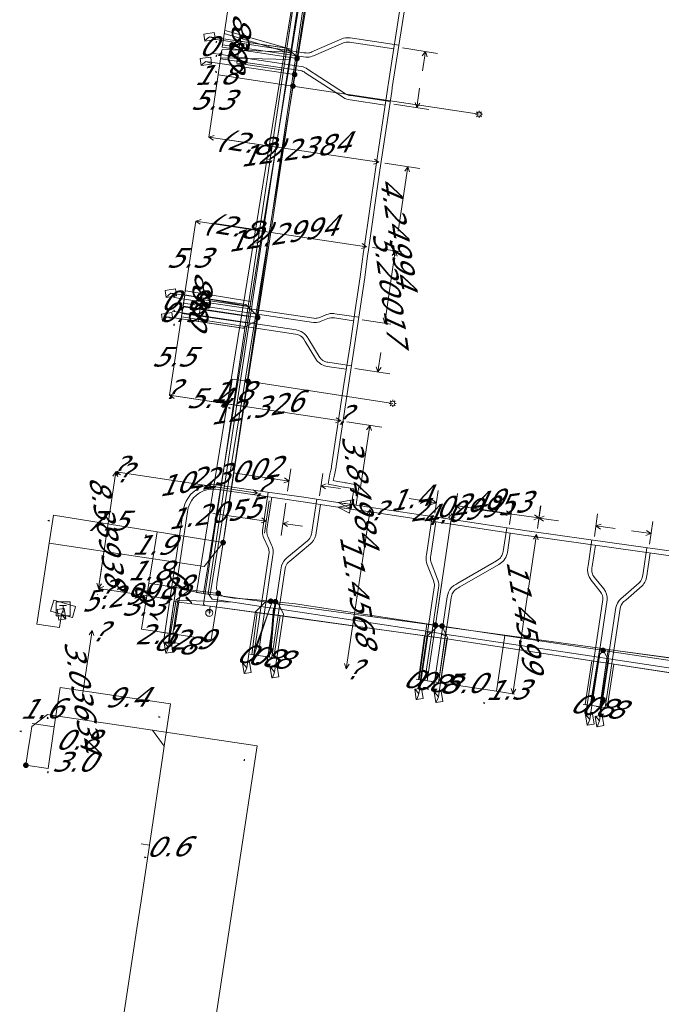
# Model space of a CAD drawing. Header units: metres. Extents: x 124576 to 133557, y 395865 to 402386.
# Tile 122 of 256: x 126322 to 126368, y 399421 to 399491. Entities that reach past the tile are written whole.
import ezdxf
from ezdxf.enums import TextEntityAlignment as Align

# ---------------------------------------------------------------- set-up
doc = ezdxf.new("R2010")
doc.units = ezdxf.units.M
doc.header["$MEASUREMENT"] = 0
for name, color, linetype, lineweight in [('LG_Datatransport_P_Ziggo_BV', 7, 'Continuous', 0), ('LG_Laag_Spanning_P_Enexis_Netbeheer_BV', 7, 'Continuous', 0), ('MV_Datatransport', 7, 'Continuous', 0), ('MV_Laag_Spanning', 7, 'Continuous', 0), ('MV_Laag_Spanning_lijn', 7, 'Continuous', 0), ('MV_Laag_Spanning_pijl', 7, 'Continuous', 0), ('MV_unet-4', 7, 'Continuous', 0), ('MV_warmte', 7, 'Continuous', 0)]:
    doc.layers.add(name, color=color, linetype=linetype, lineweight=lineweight)
for name, color, linetype, lineweight, true_color in [('LG_Datatransport_Reggefiber_Operator_BV', 3, 'Continuous', 13, 0x00ff00), ('LG_Datatransport_Ziggo_BV', 3, 'Continuous', 13, 0x00ff00), ('LG_Laag_Spanning', 7, 'Continuous', 13, 0x960000), ('LG_Laag_Spanning_Enexis_Netbeheer_BV', 7, 'Continuous', 13, 0x960000), ('LG_unet-4_Brabant_Water', 5, 'Continuous', 13, 0x0000ff), ('LG_warmte', 7, 'Continuous', 13, 0x008080), ('LG_warmte_Ennatuurlijk_BV', 7, 'Continuous', 13, 0x008080), ('MV_Datatransport_lijn', 3, 'Continuous', 0, 0x00ff00), ('MV_warmte_lijn', 7, 'Continuous', 0, 0x008080)]:
    doc.layers.add(name, color=color, linetype=linetype, lineweight=lineweight, true_color=true_color)
doc.styles.add('Klic_Annotatie', font='verdanai.ttf', dxfattribs={"oblique": 20, "height": 1.4})

# ---------------------------------------------------------------- blocks, each defined once
blk = doc.blocks.new('Onbekend_5')
at = {"layer": 'LG_Datatransport_P_Ziggo_BV'}
blk.add_hatch(color=256, dxfattribs=at).paths.add_polyline_path([(-0.25, -1.07, -0.262633), (0.23, 0.15), (0.59, 0.47, 0.379827), (0.7, 1.26), (0.69, 1.26, 0.228508), (-0.03, 1.53), (-0.03, 1.52, 0.459053), (-0.82, 0.79), (-1.29, 0.85, -0.414214), (-0.08, 2, -0.243799), (1.09, 1.52, -0.379827), (0.9, 0.11), (0.54, -0.2, 0.262633), (0.23, -1.08), (-0.17, -1.07)])
blk.add_circle((0, 0), 2.5, dxfattribs=at)
at = {"layer": 'LG_Datatransport_P_Ziggo_BV', "extrusion": (0, 0, -1)}
blk.add_solid([(0.34, -2.06), (-0.21, -2.06), (0.34, -1.51), (-0.21, -1.51)], dxfattribs=at)
blk = doc.blocks.new('Mof')
at = {"layer": 'LG_Laag_Spanning_P_Enexis_Netbeheer_BV'}
h = blk.add_hatch(color=256, dxfattribs=at)
edge = h.paths.add_edge_path()
edge.add_arc((0, 0), 2, 0, 360)
blk = doc.blocks.new('DeliveryPoint')
at = {"layer": 'LG_Laag_Spanning_P_Enexis_Netbeheer_BV', "flags": 128}
blk.add_lwpolyline([(-3.75, -2.5), (3.75, -2.5), (3.75, 2.5), (-3.75, 2.5), (-3.75, -2.5)], close=True, dxfattribs=at)
blk.add_lwpolyline([(-3.75, 2.5), (-3.75, 2.16), (0, 0), (3.75, 2.16)], dxfattribs=at)
blk = doc.blocks.new('Streetlight')
at = {"layer": 'LG_Laag_Spanning_P_Enexis_Netbeheer_BV'}
for p, q in [((-1.77, 1.77), (-1.06, 1.06)), ((0, 2.5), (0, 1.5)), ((1.77, 1.77), (1.06, 1.06)), ((-1.06, -1.06), (-1.77, -1.77)), ((0, -1.5), (0, -2.5)), ((1.06, -1.06), (1.77, -1.77))]:
    blk.add_line(p, q, dxfattribs=at)
at = {"layer": 'LG_Laag_Spanning_P_Enexis_Netbeheer_BV', "flags": 128}
for points in [[(-2.5, 0), (-1.5, 0)], [(1.5, 0), (2.5, 0)]]:
    blk.add_lwpolyline(points, dxfattribs=at)
at = {"layer": 'LG_Laag_Spanning_P_Enexis_Netbeheer_BV'}
blk.add_circle((0, 0), 1.5, dxfattribs=at)
blk = doc.blocks.new('Aansluitkast_1')
at = {"layer": 'LG_Laag_Spanning_P_Enexis_Netbeheer_BV'}
for p, q in [((-2.5, 2.5), (2.5, 2.5)), ((0, -2.5), (0, 2.5))]:
    blk.add_line(p, q, dxfattribs=at)
at = {"layer": 'LG_Laag_Spanning_P_Enexis_Netbeheer_BV', "flags": 128}
blk.add_lwpolyline([(-5, -5), (5, -5), (5, 5), (-5, 5), (-5, -5)], close=True, dxfattribs=at)
blk = doc.blocks.new('m_pijl')
at = {"layer": 'MV_Laag_Spanning_pijl'}
blk.add_hatch(color=7, dxfattribs=at).paths.add_polyline_path([(-1, -0.33), (-1, 0), (-1, 0.33), (0, 0)])
at = {"layer": 'MV_Laag_Spanning_pijl', "flags": 128}
blk.add_lwpolyline([(-1, 0), (-1, 0.33), (0, 0), (-1, -0.33), (-1, 0)], close=True, dxfattribs=at)

msp = doc.modelspace()

# ---------------------------------------------------------------- linework, layer by layer
at = {"layer": 'LG_Datatransport_Reggefiber_Operator_BV'}
for p, q in [((126334.584, 399449.876), (126345.647, 399517.874)), ((126335.57, 399449.716), (126346.635, 399517.713)), ((126341.381, 399488.538), (126343.979, 399504.506)), ((126336.631, 399489.888), (126341.381, 399488.538)), ((126336.425, 399488.528), (126341.349, 399488.342)), ((126338.46, 399470.592), (126341.349, 399488.342)), ((126341.349, 399488.342), (126341.381, 399488.538)), ((126333.825, 399471.356), (126338.46, 399470.592)), ((126338.286, 399469.52), (126338.46, 399470.592)), ((126333.65, 399470.203), (126338.286, 399469.52)), ((126335.077, 399449.796), (126338.286, 399469.52)), ((126334.584, 399449.876), (126335.57, 399449.716)), ((126335.077, 399449.796), (126339.96, 399449.123)), ((126338.689, 399445.706), (126339.96, 399449.123)), ((126339.893, 399445.524), (126340.175, 399449.093)), ((126339.96, 399449.123), (126340.175, 399449.093)), ((126340.175, 399449.093), (126351.002, 399447.6)), ((126350.478, 399443.922), (126351.002, 399447.6)), ((126351.002, 399447.6), (126352.405, 399447.407)), ((126351.865, 399443.712), (126352.405, 399447.407)), ((126352.405, 399447.407), (126363.305, 399445.904)), ((126362.686, 399442.074), (126363.305, 399445.904)), ((126363.305, 399445.904), (126363.921, 399445.819)), ((126363.355, 399441.972), (126363.921, 399445.819)), ((126363.921, 399445.819), (126378.382, 399443.825))]:
    msp.add_line(p, q, dxfattribs=at)
at = {"layer": 'LG_Datatransport_Reggefiber_Operator_BV', "flags": 128}
for points in [[(126333.02, 399447.22), (126333.461, 399450.1), (126335.077, 399449.796)], [(126335.077, 399449.796), (126339.96, 399449.123), (126340.175, 399449.093), (126351.002, 399447.6), (126352.405, 399447.407), (126363.305, 399445.904), (126363.921, 399445.819), (126378.382, 399443.825)]]:
    msp.add_lwpolyline(points, dxfattribs=at)
at = {"layer": 'LG_Datatransport_Ziggo_BV'}
for p, q in [((126341.03, 399488.635), (126343.498, 399505.162)), ((126337.7, 399489.136), (126341.03, 399488.635)), ((126340.792, 399487.052), (126341.03, 399488.635)), ((126337.463, 399487.553), (126340.792, 399487.052)), ((126338.264, 399470.241), (126340.792, 399487.052)), ((126334.943, 399470.741), (126338.264, 399470.241)), ((126338.026, 399468.659), (126338.264, 399470.241)), ((126334.706, 399469.158), (126338.026, 399468.659)), ((126335.076, 399449.036), (126338.026, 399468.659)), ((126335.076, 399449.036), (126335.183, 399448.932)), ((126335.183, 399448.932), (126335.558, 399448.881)), ((126335.558, 399448.881), (126335.492, 399448.416)), ((126335.558, 399448.881), (126338.919, 399448.431)), ((126338.525, 399445.453), (126338.919, 399448.431)), ((126338.919, 399448.431), (126340.558, 399448.218)), ((126340.107, 399445.216), (126340.558, 399448.218)), ((126340.558, 399448.218), (126350.839, 399446.791)), ((126350.392, 399443.674), (126350.839, 399446.791)), ((126350.839, 399446.791), (126352.423, 399446.564)), ((126351.974, 399443.437), (126352.423, 399446.564)), ((126352.423, 399446.564), (126362.755, 399445.004)), ((126362.277, 399441.892), (126362.755, 399445.004)), ((126362.755, 399445.004), (126364.319, 399444.764)), ((126363.842, 399441.658), (126364.319, 399444.764)), ((126364.319, 399444.764), (126377.969, 399442.678))]:
    msp.add_line(p, q, dxfattribs=at)
at = {"layer": 'LG_Datatransport_Ziggo_BV', "flags": 128}
for points in [[(126342.151, 399515.637), (126344.979, 399515.221), (126343.498, 399505.162), (126341.03, 399488.635), (126340.792, 399487.052), (126338.264, 399470.241), (126338.026, 399468.659), (126335.076, 399449.036), (126335.183, 399448.932), (126335.558, 399448.881), (126335.492, 399448.416)], [(126335.492, 399448.416), (126335.558, 399448.881), (126352.423, 399446.564), (126384.056, 399441.768), (126418.839, 399436.733), (126470.925, 399428.857), (126473.989, 399444.975), (126477.409, 399467.92), (126483.917, 399510.612), (126484.026, 399511.294), (126484.136, 399511.439), (126484.466, 399511.554), (126484.767, 399511.511), (126485.732, 399510.725), (126487.027, 399509.895), (126496.963, 399504.633), (126530.234, 399488.68)], [(126340.643, 399505.582), (126343.498, 399505.162), (126341.03, 399488.635), (126340.792, 399487.052), (126338.264, 399470.241), (126338.026, 399468.659), (126335.076, 399449.036), (126335.183, 399448.932), (126335.558, 399448.881), (126335.492, 399448.416)], [(126337.7, 399489.136), (126341.03, 399488.635), (126340.792, 399487.052), (126338.264, 399470.241), (126338.026, 399468.659), (126335.076, 399449.036), (126335.183, 399448.932), (126335.558, 399448.881), (126335.492, 399448.416)], [(126337.463, 399487.553), (126340.792, 399487.052), (126338.264, 399470.241), (126338.026, 399468.659), (126335.076, 399449.036), (126335.183, 399448.932), (126335.558, 399448.881), (126335.492, 399448.416)], [(126392.547, 399478.523), (126389.385, 399478.981), (126389.156, 399477.398), (126386.738, 399460.711), (126386.489, 399458.99), (126384.084, 399441.968), (126384.056, 399441.768), (126377.969, 399442.678), (126364.319, 399444.764), (126362.755, 399445.004), (126352.423, 399446.564), (126350.839, 399446.791), (126340.558, 399448.218), (126338.919, 399448.431), (126335.558, 399448.881), (126335.492, 399448.416)], [(126392.31, 399476.941), (126389.156, 399477.398), (126386.738, 399460.711), (126386.489, 399458.99), (126384.084, 399441.968), (126384.056, 399441.768), (126377.969, 399442.678), (126364.319, 399444.764), (126362.755, 399445.004), (126352.423, 399446.564), (126350.839, 399446.791), (126340.558, 399448.218), (126338.919, 399448.431), (126335.558, 399448.881), (126335.492, 399448.416)], [(126334.943, 399470.741), (126338.264, 399470.241), (126338.026, 399468.659), (126335.076, 399449.036), (126335.183, 399448.932), (126335.558, 399448.881), (126335.492, 399448.416)], [(126334.706, 399469.158), (126338.026, 399468.659), (126335.076, 399449.036), (126335.183, 399448.932), (126335.558, 399448.881), (126335.492, 399448.416)], [(126389.79, 399460.128), (126386.738, 399460.711), (126386.489, 399458.99), (126384.084, 399441.968), (126384.056, 399441.768), (126377.969, 399442.678), (126364.319, 399444.764), (126362.755, 399445.004), (126352.423, 399446.564), (126350.839, 399446.791), (126340.558, 399448.218), (126338.919, 399448.431), (126335.558, 399448.881), (126335.492, 399448.416)], [(126389.553, 399458.546), (126386.489, 399458.99), (126384.084, 399441.968), (126384.056, 399441.768), (126377.969, 399442.678), (126364.319, 399444.764), (126362.755, 399445.004), (126352.423, 399446.564), (126350.839, 399446.791), (126340.558, 399448.218), (126338.919, 399448.431), (126335.558, 399448.881), (126335.492, 399448.416)], [(126332.591, 399446.342), (126332.984, 399449.231), (126335.183, 399448.932)], [(126332.591, 399446.342), (126332.984, 399449.231), (126335.183, 399448.932), (126335.558, 399448.881), (126335.492, 399448.416)], [(126405.931, 399435.381), (126406.375, 399438.512), (126404.792, 399438.737), (126399.46, 399439.509), (126387.451, 399441.269), (126384.056, 399441.768), (126377.969, 399442.678), (126364.319, 399444.764), (126362.755, 399445.004), (126352.423, 399446.564), (126350.839, 399446.791), (126340.558, 399448.218), (126338.919, 399448.431), (126335.558, 399448.881), (126335.492, 399448.416)], [(126404.349, 399435.618), (126404.792, 399438.737), (126399.46, 399439.509), (126387.451, 399441.269), (126384.056, 399441.768), (126377.969, 399442.678), (126364.319, 399444.764), (126362.755, 399445.004), (126352.423, 399446.564), (126350.839, 399446.791), (126340.558, 399448.218), (126338.919, 399448.431), (126335.558, 399448.881), (126335.492, 399448.416)], [(126399.009, 399436.418), (126399.46, 399439.509), (126387.451, 399441.269), (126384.056, 399441.768), (126377.969, 399442.678), (126364.319, 399444.764), (126362.755, 399445.004), (126352.423, 399446.564), (126350.839, 399446.791), (126340.558, 399448.218), (126338.919, 399448.431), (126335.558, 399448.881), (126335.492, 399448.416)], [(126386.662, 399435.907), (126387.451, 399441.269), (126384.056, 399441.768), (126377.969, 399442.678), (126364.319, 399444.764), (126362.755, 399445.004), (126352.423, 399446.564), (126350.839, 399446.791), (126340.558, 399448.218), (126338.919, 399448.431), (126335.558, 399448.881), (126335.492, 399448.416)], [(126338.525, 399445.453), (126338.919, 399448.431), (126335.558, 399448.881), (126335.492, 399448.416)], [(126340.107, 399445.216), (126340.558, 399448.218), (126338.919, 399448.431), (126335.558, 399448.881), (126335.492, 399448.416)], [(126350.392, 399443.674), (126350.839, 399446.791), (126340.558, 399448.218), (126338.919, 399448.431), (126335.558, 399448.881), (126335.492, 399448.416)], [(126351.974, 399443.437), (126352.423, 399446.564), (126350.839, 399446.791), (126340.558, 399448.218), (126338.919, 399448.431), (126335.558, 399448.881), (126335.492, 399448.416)], [(126362.277, 399441.892), (126362.755, 399445.004), (126352.423, 399446.564), (126350.839, 399446.791), (126340.558, 399448.218), (126338.919, 399448.431), (126335.558, 399448.881), (126335.492, 399448.416)], [(126363.842, 399441.658), (126364.319, 399444.764), (126362.755, 399445.004), (126352.423, 399446.564), (126350.839, 399446.791), (126340.558, 399448.218), (126338.919, 399448.431), (126335.558, 399448.881), (126335.492, 399448.416)], [(126377.169, 399437.33), (126377.969, 399442.678), (126364.319, 399444.764), (126362.755, 399445.004), (126352.423, 399446.564), (126350.839, 399446.791), (126340.558, 399448.218), (126338.919, 399448.431), (126335.558, 399448.881), (126335.492, 399448.416)], [(126377.969, 399442.678), (126364.319, 399444.764), (126362.755, 399445.004), (126352.423, 399446.564), (126350.839, 399446.791), (126340.558, 399448.218), (126338.919, 399448.431), (126335.558, 399448.881), (126335.492, 399448.416)]]:
    msp.add_lwpolyline(points, dxfattribs=at)
at = {"layer": 'LG_Laag_Spanning', "flags": 128}
msp.add_lwpolyline([(126325.747, 399448.081), (126325.748, 399448.081), (126325.749, 399448.082), (126325.751, 399448.082), (126325.752, 399448.083), (126325.753, 399448.084), (126325.754, 399448.084), (126325.754, 399448.085), (126325.755, 399448.087), (126325.756, 399448.088), (126325.98, 399448.856), (126325.98, 399448.857), (126325.98, 399448.859), (126325.98, 399448.86), (126325.98, 399448.861), (126325.979, 399448.862), (126325.979, 399448.864), (126325.978, 399448.865), (126325.977, 399448.866), (126325.977, 399448.867), (126325.976, 399448.867), (126325.974, 399448.868), (126325.973, 399448.869), (126324.437, 399449.317), (126324.436, 399449.317), (126324.434, 399449.317), (126324.433, 399449.317), (126324.432, 399449.317), (126324.431, 399449.316), (126324.429, 399449.316), (126324.428, 399449.315), (126324.427, 399449.314), (126324.426, 399449.314), (126324.426, 399449.313), (126324.425, 399449.311), (126324.424, 399449.31), (126324.2, 399448.542), (126324.2, 399448.541), (126324.2, 399448.539), (126324.2, 399448.538), (126324.2, 399448.537), (126324.201, 399448.536), (126324.201, 399448.534), (126324.202, 399448.533), (126324.203, 399448.532), (126324.203, 399448.531), (126324.204, 399448.531), (126324.206, 399448.53), (126324.207, 399448.529), (126325.743, 399448.081), (126325.744, 399448.081), (126325.746, 399448.081), (126325.747, 399448.081)], dxfattribs=at)
at = {"layer": 'LG_Laag_Spanning_Enexis_Netbeheer_BV'}
for p, q in [((126341.453, 399485.928), (126354.72, 399483.924)), ((126338.252, 399464.916), (126348.563, 399463.332)), ((126351.606, 399447.547), (126352.76, 399455.241))]:
    msp.add_line(p, q, dxfattribs=at)
at = {"layer": 'LG_Laag_Spanning_Enexis_Netbeheer_BV', "flags": 128}
for points in [[(126352.73, 399562.058), (126336.485, 399453.421), (126336.645, 399454.458), (126338.252, 399464.916), (126338.948, 399469.446), (126338.961, 399469.53), (126339.903, 399475.665), (126341.453, 399485.928), (126341.524, 399486.397), (126341.577, 399486.748), (126341.648, 399487.218), (126341.75, 399487.896), (126341.782, 399488.107), (126344.217, 399504.228), (126344.268, 399504.565), (126345.945, 399515.668), (126345.992, 399515.977), (126346.072, 399516.505), (126347.537, 399526.56), (126348.476, 399533.005)], [(126352.73, 399562.058), (126336.485, 399453.421), (126336.645, 399454.458), (126338.252, 399464.916), (126338.948, 399469.446), (126338.961, 399469.53), (126339.903, 399475.665), (126341.453, 399485.928), (126341.524, 399486.397), (126341.577, 399486.748), (126341.648, 399487.218), (126341.75, 399487.896), (126341.782, 399488.107), (126344.217, 399504.228), (126344.268, 399504.565), (126345.945, 399515.668), (126345.992, 399515.977), (126346.072, 399516.505), (126347.537, 399526.56), (126348.476, 399533.005)], [(126352.73, 399562.058), (126336.485, 399453.421), (126336.645, 399454.458), (126338.252, 399464.916), (126338.948, 399469.446), (126338.961, 399469.53), (126339.903, 399475.665), (126341.453, 399485.928), (126341.524, 399486.397), (126341.577, 399486.748), (126341.648, 399487.218), (126341.75, 399487.896), (126341.782, 399488.107), (126344.217, 399504.228), (126344.268, 399504.565), (126345.945, 399515.668), (126345.992, 399515.977), (126346.072, 399516.505), (126347.537, 399526.56), (126348.476, 399533.005)], [(126372.937, 399444.326), (126363.549, 399445.743), (126363.465, 399445.756), (126352.08, 399447.475), (126351.995, 399447.488), (126351.606, 399447.547), (126341.63, 399449.053), (126340.205, 399449.209), (126340.172, 399449.213), (126340.151, 399449.215), (126339.875, 399449.245), (126338.89, 399449.354), (126337.611, 399449.443), (126337.257, 399449.453), (126336.543, 399449.57), (126336.145, 399449.806), (126336.005, 399450.134), (126336.034, 399450.505), (126336.485, 399453.421), (126336.645, 399454.458), (126338.252, 399464.916), (126338.948, 399469.446), (126338.961, 399469.53), (126339.903, 399475.665), (126341.453, 399485.928), (126341.524, 399486.397), (126341.577, 399486.748), (126341.648, 399487.218), (126341.75, 399487.896), (126341.782, 399488.107), (126344.217, 399504.228)], [(126372.937, 399444.326), (126363.549, 399445.743), (126363.465, 399445.756), (126352.08, 399447.475), (126351.995, 399447.488), (126351.606, 399447.547), (126341.63, 399449.053), (126340.205, 399449.209), (126340.172, 399449.213), (126340.151, 399449.215), (126339.875, 399449.245), (126338.89, 399449.354), (126337.611, 399449.443), (126337.257, 399449.453), (126336.543, 399449.57), (126336.145, 399449.806), (126336.005, 399450.134), (126336.034, 399450.505), (126336.485, 399453.421), (126336.645, 399454.458), (126338.252, 399464.916), (126338.948, 399469.446), (126338.961, 399469.53), (126339.903, 399475.665), (126341.453, 399485.928), (126341.524, 399486.397), (126341.577, 399486.748), (126341.648, 399487.218), (126341.75, 399487.896), (126341.782, 399488.107), (126344.217, 399504.228)], [(126372.937, 399444.326), (126363.549, 399445.743), (126363.465, 399445.756), (126352.08, 399447.475), (126351.995, 399447.488), (126351.606, 399447.547), (126341.63, 399449.053), (126340.205, 399449.209), (126340.172, 399449.213), (126340.151, 399449.215), (126339.875, 399449.245), (126338.89, 399449.354), (126337.611, 399449.443), (126337.257, 399449.453), (126336.543, 399449.57), (126336.145, 399449.806), (126336.005, 399450.134), (126336.034, 399450.505), (126336.485, 399453.421), (126336.645, 399454.458), (126338.252, 399464.916), (126338.948, 399469.446), (126338.961, 399469.53), (126339.903, 399475.665), (126341.453, 399485.928), (126341.524, 399486.397), (126341.577, 399486.748), (126341.648, 399487.218), (126341.75, 399487.896), (126341.782, 399488.107), (126344.217, 399504.228)], [(126372.937, 399444.326), (126363.549, 399445.743), (126363.465, 399445.756), (126352.08, 399447.475), (126351.995, 399447.488), (126351.606, 399447.547), (126341.63, 399449.053), (126340.205, 399449.209), (126340.172, 399449.213), (126340.151, 399449.215), (126339.875, 399449.245), (126338.89, 399449.354), (126337.611, 399449.443), (126337.257, 399449.453), (126336.543, 399449.57), (126336.145, 399449.806), (126336.005, 399450.134), (126336.034, 399450.505), (126336.485, 399453.421), (126336.645, 399454.458), (126338.252, 399464.916), (126338.948, 399469.446), (126338.961, 399469.53), (126339.903, 399475.665), (126341.453, 399485.928), (126341.524, 399486.397), (126341.577, 399486.748), (126341.648, 399487.218), (126341.75, 399487.896), (126341.782, 399488.107), (126344.217, 399504.228)], [(126341.75, 399487.896), (126341.679, 399488.076), (126341.001, 399488.615), (126340.684, 399488.662), (126336.51, 399489.288), (126335.521, 399489.436)], [(126341.577, 399486.748), (126336.25, 399487.539), (126335.261, 399487.686)], [(126338.948, 399469.446), (126338.934, 399469.545), (126338.104, 399470.38), (126333.745, 399471.029), (126332.756, 399471.177)], [(126338.948, 399469.446), (126338.834, 399469.203), (126337.884, 399468.694), (126333.492, 399469.348), (126332.503, 399469.495)], [(126336.485, 399453.421), (126335.136, 399451.706), (126324.089, 399453.38), (126323.217, 399447.609), (126324.836, 399447.367), (126324.978, 399448.315)], [(126336.145, 399449.806), (126334.105, 399450.065), (126333.13, 399449.335), (126332.745, 399446.938), (126332.586, 399445.95)], [(126339.875, 399449.245), (126339.511, 399449.203), (126338.781, 399448.499), (126338.322, 399445.485), (126338.172, 399444.496)], [(126340.205, 399449.209), (126340.373, 399449.126), (126340.781, 399448.339), (126340.301, 399445.187), (126340.15, 399444.198)], [(126352.08, 399447.475), (126351.747, 399447.445), (126351.068, 399446.805), (126350.585, 399443.639), (126350.434, 399442.651)], [(126352.08, 399447.475), (126352.089, 399447.469), (126352.46, 399446.646), (126351.97, 399443.431), (126351.819, 399442.442)], [(126363.549, 399445.743), (126363.306, 399445.471), (126363.267, 399445.217), (126362.748, 399441.809), (126362.597, 399440.82)], [(126363.549, 399445.743), (126363.947, 399445.028), (126363.94, 399444.984), (126363.44, 399441.704), (126363.29, 399440.716)], [(126322.435, 399437.565), (126322.583, 399438.553), (126322.778, 399439.852), (126322.85, 399440.333), (126323.987, 399441.174), (126324.579, 399441.086), (126329.853, 399440.296), (126331.45, 399440.057), (126332.291, 399438.92), (126332.168, 399438.097), (126331.238, 399431.882), (126330.644, 399427.911), (126330.345, 399425.934), (126326.589, 399401.187), (126325.527, 399400.406)], [(126322.435, 399437.565), (126322.583, 399438.553), (126322.778, 399439.852), (126322.85, 399440.333), (126323.987, 399441.174), (126324.579, 399441.086), (126329.853, 399440.296), (126331.45, 399440.057), (126332.291, 399438.92), (126332.168, 399438.097), (126331.238, 399431.882), (126330.644, 399427.911), (126330.345, 399425.934), (126326.589, 399401.187), (126325.527, 399400.406)]]:
    msp.add_lwpolyline(points, dxfattribs=at)
at = {"layer": 'LG_unet-4_Brabant_Water'}
for p, q in [((126336.57, 399489.68), (126341.28, 399488.27)), ((126336.31, 399487.94), (126341.21, 399487.82)), ((126333.75, 399471.07), (126338.52, 399470.21)), ((126333.55, 399469.74), (126338.34, 399469.04)), ((126338.7, 399445.43), (126339.82, 399448.78)), ((126339.79, 399445.26), (126340.08, 399448.74)), ((126363.23, 399445.25), (126362.64, 399441.83)), ((126363.32, 399441.72), (126363.82, 399445.16))]:
    msp.add_line(p, q, dxfattribs=at)
at = {"layer": 'LG_unet-4_Brabant_Water', "flags": 128}
for points in [[(126342.97, 399499.32), (126341.32, 399488.53), (126341.3, 399488.36), (126341.28, 399488.27), (126341.21, 399487.82), (126338.58, 399470.58), (126338.52, 399470.21), (126338.41, 399469.5), (126338.34, 399469.04), (126335.41, 399449.79), (126335.7, 399449.4), (126337.18, 399449.18), (126339.82, 399448.78), (126339.88, 399448.77), (126340.08, 399448.74), (126351.43, 399447.03), (126351.94, 399446.95), (126363.23, 399445.25), (126363.82, 399445.16), (126378.25, 399442.99), (126383.82, 399442.15)], [(126332.91, 399446.91), (126333.27, 399449.32), (126337.18, 399449.18)], [(126350.44, 399443.66), (126350.91, 399446.98), (126351.43, 399447.03)], [(126351.83, 399443.45), (126352.31, 399446.78), (126351.94, 399446.95)]]:
    msp.add_lwpolyline(points, dxfattribs=at)
at = {"layer": 'LG_warmte', "flags": 128}
for points in [[(126344.67, 399456.28), (126345.58, 399456.44), (126345.49, 399455.86), (126344.67, 399456.28)], [(126344.66, 399455.94), (126345.57, 399456.1), (126345.48, 399455.52), (126344.66, 399455.94)]]:
    msp.add_lwpolyline(points, dxfattribs=at)
at = {"layer": 'LG_warmte_Ennatuurlijk_BV'}
for p, q in [((126336.536, 399489.461), (126336.447, 399488.868)), ((126335.799, 399489.269), (126336.492, 399489.164)), ((126335.652, 399488.279), (126336.344, 399488.175)), ((126336.389, 399488.472), (126336.3, 399487.878)), ((126333.012, 399470.866), (126333.704, 399470.763)), ((126333.749, 399471.059), (126333.66, 399470.466)), ((126332.865, 399469.89), (126333.558, 399469.786)), ((126333.602, 399470.082), (126333.513, 399469.489)), ((126332.039, 399447.044), (126332.632, 399446.955)), ((126332.231, 399446.307), (126332.336, 399447)), ((126338.377, 399445.476), (126338.97, 399445.387)), ((126338.569, 399444.739), (126338.673, 399445.431)), ((126339.366, 399445.328), (126339.959, 399445.239)), ((126339.558, 399444.591), (126339.662, 399445.283)), ((126350.243, 399443.69), (126350.836, 399443.601)), ((126350.436, 399442.953), (126350.54, 399443.645)), ((126351.232, 399443.542), (126351.825, 399443.452)), ((126351.425, 399442.805), (126351.529, 399443.497)), ((126362.123, 399441.901), (126362.717, 399441.813)), ((126362.317, 399441.165), (126362.42, 399441.857)), ((126363.099, 399441.756), (126363.692, 399441.666)), ((126363.291, 399441.019), (126363.395, 399441.711))]:
    msp.add_line(p, q, dxfattribs=at)
at = {"layer": 'LG_warmte_Ennatuurlijk_BV', "flags": 128}
for points in [[(126345.595, 399455.801), (126345.672, 399456.329), (126345.698, 399456.552), (126345.711, 399456.667), (126345.726, 399456.771), (126345.764, 399457.03), (126345.802, 399457.255), (126345.548, 399457.298), (126345.13, 399457.364), (126345.066, 399457.374), (126344.924, 399457.4), (126344.584, 399457.462), (126343.956, 399457.57), (126344.097, 399458.293), (126344.159, 399458.587), (126344.193, 399458.752), (126344.21, 399458.861), (126345.094, 399464.685), (126345.546, 399467.655), (126345.971, 399470.467), (126345.995, 399470.62), (126345.995, 399470.621), (126346.254, 399472.341), (126346.493, 399474.139), (126346.494, 399474.143), (126346.53, 399474.394), (126347.338, 399479.994), (126348.214, 399485.85), (126348.218, 399485.876), (126348.262, 399486.159), (126349.147, 399491.858)], [(126345.96, 399456.087), (126345.989, 399456.288), (126346.029, 399456.626), (126346.043, 399456.725), (126346.045, 399456.735), (126346.08, 399456.981), (126346.171, 399457.518), (126345.599, 399457.613), (126345.245, 399457.67), (126345.181, 399457.68), (126345.12, 399457.69), (126344.64, 399457.777), (126344.333, 399457.83), (126344.411, 399458.23), (126344.509, 399458.695), (126344.526, 399458.813), (126344.533, 399458.857), (126345.41, 399464.636), (126345.862, 399467.607), (126346.311, 399470.572), (126346.311, 399470.574), (126346.335, 399470.731), (126346.571, 399472.296), (126346.776, 399473.84), (126346.81, 399474.095), (126346.81, 399474.097), (126347.655, 399479.947), (126348.491, 399485.538), (126348.531, 399485.802), (126348.535, 399485.828), (126349.463, 399491.81)], [(126349.001, 399488.831), (126345.534, 399489.351), (126345.442, 399489.362), (126345.331, 399489.365), (126345.206, 399489.356), (126345.066, 399489.329), (126344.949, 399489.292), (126342.805, 399488.355), (126342.74, 399488.329), (126342.651, 399488.303), (126342.579, 399488.29), (126342.495, 399488.282), (126342.4, 399488.283), (126342.244, 399488.303), (126336.492, 399489.164)], [(126348.638, 399488.583), (126345.494, 399489.054), (126345.42, 399489.063), (126345.338, 399489.065), (126345.245, 399489.058), (126345.141, 399489.038), (126345.055, 399489.011), (126342.92, 399488.078), (126342.838, 399488.045), (126342.72, 399488.011), (126342.621, 399487.992), (126342.507, 399487.982), (126342.379, 399487.983), (126342.203, 399488.006), (126336.447, 399488.868)], [(126348.385, 399484.826), (126345.57, 399485.244), (126345.486, 399485.258), (126345.396, 399485.281), (126345.283, 399485.325), (126345.228, 399485.354), (126345.139, 399485.411), (126342.498, 399487.134), (126342.39, 399487.2), (126342.281, 399487.253), (126342.175, 399487.29), (126342.051, 399487.321), (126336.344, 399488.175)], [(126348.024, 399484.576), (126345.524, 399484.948), (126345.424, 399484.964), (126345.303, 399484.995), (126345.159, 399485.052), (126345.078, 399485.094), (126344.977, 399485.158), (126342.337, 399486.881), (126342.247, 399486.936), (126342.165, 399486.975), (126342.089, 399487.003), (126341.993, 399487.026), (126336.3, 399487.878)], [(126345.782, 399469.215), (126344.411, 399469.421), (126344.345, 399469.43), (126344.247, 399469.433), (126344.148, 399469.426), (126344.038, 399469.404), (126343.949, 399469.374), (126343.476, 399469.176), (126343.374, 399469.139), (126343.25, 399469.107), (126343.141, 399469.091), (126343.017, 399469.086), (126342.918, 399469.092), (126333.66, 399470.466)], [(126346.143, 399469.464), (126344.453, 399469.718), (126344.37, 399469.729), (126344.242, 399469.734), (126344.106, 399469.724), (126343.961, 399469.694), (126343.843, 399469.655), (126343.366, 399469.455), (126343.286, 399469.426), (126343.192, 399469.402), (126343.113, 399469.391), (126343.019, 399469.387), (126342.949, 399469.391), (126333.704, 399470.763)], [(126345.619, 399466.01), (126343.936, 399466.263), (126343.863, 399466.277), (126343.792, 399466.297), (126343.735, 399466.318), (126343.632, 399466.369), (126343.586, 399466.397), (126343.547, 399466.425), (126343.479, 399466.481), (126343.435, 399466.525), (126343.379, 399466.592), (126343.32, 399466.681), (126342.584, 399467.893), (126342.471, 399468.076), (126342.38, 399468.193), (126342.281, 399468.292), (126342.161, 399468.384), (126342.036, 399468.458), (126341.843, 399468.534), (126341.695, 399468.566), (126333.558, 399469.786)], [(126345.258, 399465.761), (126343.885, 399465.967), (126343.794, 399465.985), (126343.699, 399466.011), (126343.617, 399466.042), (126343.486, 399466.106), (126343.42, 399466.147), (126343.363, 399466.187), (126343.276, 399466.26), (126343.214, 399466.322), (126343.139, 399466.412), (126343.067, 399466.52), (126342.328, 399467.736), (126342.224, 399467.905), (126342.155, 399467.994), (126342.083, 399468.066), (126341.993, 399468.135), (126341.904, 399468.187), (126341.755, 399468.246), (126341.641, 399468.271), (126333.513, 399469.489)], [(126338.964, 399457.108), (126335.984, 399457.539), (126335.744, 399457.549), (126335.513, 399457.533), (126335.368, 399457.51), (126335.179, 399457.465), (126335.019, 399457.412), (126334.861, 399457.346), (126334.683, 399457.252), (126334.531, 399457.154), (126334.349, 399457.01), (126334.173, 399456.836), (126334.057, 399456.695), (126333.962, 399456.559), (126333.851, 399456.364), (126333.762, 399456.164), (126333.703, 399455.985), (126333.664, 399455.826), (126333.635, 399455.649), (126332.336, 399447)], [(126338.917, 399456.791), (126335.955, 399457.226), (126335.748, 399457.235), (126335.548, 399457.221), (126335.429, 399457.202), (126335.265, 399457.163), (126335.129, 399457.118), (126334.995, 399457.062), (126334.842, 399456.981), (126334.714, 399456.898), (126334.557, 399456.774), (126334.405, 399456.624), (126334.307, 399456.505), (126334.228, 399456.391), (126334.131, 399456.223), (126334.055, 399456.051), (126334.005, 399455.898), (126333.972, 399455.763), (126333.945, 399455.6), (126332.646, 399446.953)], [(126345.105, 399456.213), (126342.238, 399456.645), (126338.964, 399457.108)], [(126339.693, 399457.003), (126339.31, 399454.426), (126339.295, 399454.313), (126339.29, 399454.189), (126339.297, 399454.084), (126339.318, 399453.955), (126339.347, 399453.851), (126339.391, 399453.738), (126339.688, 399453.081), (126339.716, 399453.004), (126339.739, 399452.92), (126339.75, 399452.856), (126339.756, 399452.779), (126339.755, 399452.687), (126339.74, 399452.566), (126338.673, 399445.431)], [(126345.096, 399455.879), (126342.191, 399456.328), (126338.917, 399456.791)], [(126339.945, 399456.644), (126339.607, 399454.384), (126339.594, 399454.288), (126339.591, 399454.193), (126339.595, 399454.118), (126339.612, 399454.019), (126339.632, 399453.945), (126339.668, 399453.854), (126339.965, 399453.195), (126340.003, 399453.095), (126340.032, 399452.984), (126340.047, 399452.894), (126340.056, 399452.789), (126340.055, 399452.666), (126340.037, 399452.525), (126338.97, 399445.387)], [(126343.165, 399456.505), (126342.815, 399454.17), (126342.788, 399454.015), (126342.738, 399453.868), (126342.669, 399453.742), (126342.588, 399453.638), (126342.501, 399453.555), (126341.028, 399452.332), (126340.9, 399452.213), (126340.808, 399452.098), (126340.707, 399451.925), (126340.647, 399451.769), (126340.592, 399451.486), (126339.662, 399445.283)], [(126343.413, 399456.139), (126343.111, 399454.122), (126343.08, 399453.941), (126343.014, 399453.747), (126342.92, 399453.576), (126342.811, 399453.436), (126342.701, 399453.331), (126341.227, 399452.107), (126341.12, 399452.008), (126341.055, 399451.927), (126340.978, 399451.795), (126340.936, 399451.686), (126340.888, 399451.435), (126339.959, 399445.239)], [(126345.595, 399455.801), (126345.435, 399455.826), (126345.154, 399455.868), (126345.096, 399455.879)], [(126345.96, 399456.087), (126345.487, 399456.158), (126345.204, 399456.2), (126345.105, 399456.213)], [(126381.25, 399450.555), (126375.698, 399451.358), (126370.126, 399452.226), (126370.086, 399452.232), (126369.864, 399452.264), (126364.136, 399453.078), (126358.26, 399453.898), (126358.23, 399453.902), (126358.043, 399453.93), (126352.283, 399454.803), (126346.33, 399455.695), (126346.12, 399455.727), (126346.043, 399455.739), (126345.595, 399455.801)], [(126381.25, 399450.886), (126375.748, 399451.69), (126370.363, 399452.528), (126370.178, 399452.557), (126370.135, 399452.564), (126364.183, 399453.41), (126358.465, 399454.207), (126358.307, 399454.229), (126358.278, 399454.233), (126352.332, 399455.135), (126346.564, 399455.999), (126346.38, 399456.027), (126346.088, 399456.07), (126345.96, 399456.087)], [(126351.374, 399455.28), (126350.963, 399452.54), (126350.95, 399452.451), (126350.938, 399452.289), (126350.949, 399452.123), (126350.966, 399452.034), (126351.005, 399451.9), (126351.459, 399450.712), (126351.498, 399450.605), (126351.519, 399450.521), (126351.53, 399450.455), (126351.536, 399450.345), (126351.526, 399450.223), (126350.54, 399443.645)], [(126351.631, 399454.901), (126351.27, 399452.494), (126351.258, 399452.416), (126351.248, 399452.288), (126351.257, 399452.162), (126351.268, 399452.106), (126351.299, 399451.999), (126351.75, 399450.82), (126351.795, 399450.697), (126351.823, 399450.583), (126351.839, 399450.488), (126351.846, 399450.341), (126351.834, 399450.188), (126350.846, 399443.599)], [(126356.686, 399454.476), (126356.433, 399452.774), (126356.415, 399452.683), (126356.393, 399452.609), (126356.343, 399452.496), (126356.299, 399452.421), (126356.239, 399452.341), (126356.197, 399452.295), (126356.133, 399452.237), (126355.958, 399452.121), (126353.194, 399450.527), (126353.05, 399450.444), (126352.923, 399450.366), (126352.761, 399450.23), (126352.635, 399450.078), (126352.529, 399449.893), (126352.436, 399449.546), (126351.529, 399443.497)], [(126356.935, 399454.098), (126356.728, 399452.723), (126356.706, 399452.611), (126356.675, 399452.506), (126356.611, 399452.359), (126356.549, 399452.254), (126356.47, 399452.149), (126356.41, 399452.083), (126356.318, 399451.999), (126356.116, 399451.866), (126353.344, 399450.267), (126353.203, 399450.186), (126353.098, 399450.122), (126352.975, 399450.018), (126352.883, 399449.907), (126352.809, 399449.777), (126352.73, 399449.485), (126351.825, 399443.453)], [(126362.749, 399453.61), (126362.475, 399451.769), (126362.46, 399451.669), (126362.444, 399451.486), (126362.461, 399451.276), (126362.509, 399451.093), (126362.559, 399450.972), (126362.626, 399450.853), (126362.698, 399450.754), (126363.352, 399449.944), (126363.445, 399449.795), (126363.496, 399449.661), (126363.527, 399449.5), (126363.528, 399449.361), (126362.42, 399441.857)], [(126362.999, 399453.237), (126362.772, 399451.724), (126362.758, 399451.633), (126362.745, 399451.484), (126362.758, 399451.327), (126362.794, 399451.19), (126362.829, 399451.104), (126362.879, 399451.015), (126362.936, 399450.937), (126363.598, 399450.118), (126363.714, 399449.929), (126363.786, 399449.744), (126363.827, 399449.53), (126363.828, 399449.34), (126362.717, 399441.813)], [(126366.66, 399453.058), (126366.368, 399451.105), (126366.357, 399451.03), (126366.329, 399450.907), (126366.311, 399450.853), (126366.282, 399450.784), (126366.265, 399450.75), (126366.227, 399450.686), (126366.218, 399450.673), (126366.165, 399450.603), (126366.117, 399450.551), (126364.968, 399449.554), (126364.835, 399449.438), (126364.746, 399449.353), (126364.705, 399449.306), (126364.635, 399449.214), (126364.571, 399449.109), (126364.499, 399448.943), (126364.459, 399448.797), (126363.395, 399441.711)], [(126366.908, 399452.684), (126366.665, 399451.06), (126366.652, 399450.975), (126366.619, 399450.827), (126366.592, 399450.746), (126366.554, 399450.658), (126366.528, 399450.606), (126366.481, 399450.526), (126366.462, 399450.499), (126366.395, 399450.41), (126366.326, 399450.335), (126365.165, 399449.327), (126365.037, 399449.216), (126364.963, 399449.145), (126364.937, 399449.116), (126364.883, 399449.045), (126364.838, 399448.971), (126364.782, 399448.843), (126364.753, 399448.736), (126363.692, 399441.667)]]:
    msp.add_lwpolyline(points, dxfattribs=at)
at = {"layer": 'MV_Datatransport_lijn'}
for p, q in [((126337.582, 399488.344), (126337.7, 399489.136)), ((126337.582, 399488.344), (126337.463, 399487.553)), ((126336.65, 399482.128), (126339.976, 399481.628)), ((126335.756, 399476.165), (126339.08, 399475.665)), ((126334.824, 399469.949), (126334.943, 399470.741)), ((126334.824, 399469.949), (126334.706, 399469.158)), ((126333.382, 399446.224), (126332.591, 399446.342)), ((126339.316, 399445.334), (126338.525, 399445.453)), ((126339.316, 399445.334), (126340.107, 399445.216)), ((126351.183, 399443.555), (126350.392, 399443.674)), ((126351.183, 399443.555), (126351.974, 399443.437)), ((126363.068, 399441.774), (126362.277, 399441.892)), ((126363.05, 399441.776), (126363.842, 399441.658))]:
    msp.add_line(p, q, dxfattribs=at)
at = {"layer": 'MV_Laag_Spanning_lijn'}
for p, q in [((126336.421, 399488.689), (126341.75, 399487.896)), ((126336.131, 399486.732), (126341.453, 399485.928)), ((126333.628, 399470.249), (126338.948, 399469.446)), ((126337.139, 399465.064), (126338.252, 399464.916)), ((126324.408, 399455.362), (126324.089, 399453.38)), ((126331.782, 399454.177), (126336.485, 399453.421)), ((126331.196, 399450.532), (126334.105, 399450.065)), ((126351.01, 399443.571), (126352.057, 399450.553)), ((126335.642, 399446.498), (126336.145, 399449.806)), ((126355.955, 399442.83), (126356.554, 399446.799)), ((126324.882, 399443.106), (126324.579, 399441.086)), ((126332.741, 399441.929), (126332.291, 399438.92)), ((126331.128, 399440.105), (126338.902, 399438.941)), ((126324.017, 399437.328), (126322.435, 399437.565))]:
    msp.add_line(p, q, dxfattribs=at)
at = {"layer": 'MV_Laag_Spanning_pijl'}
for p, q in [((126337.319, 399494.728), (126336.51, 399489.288)), ((126336.51, 399489.288), (126336.421, 399488.689)), ((126336.395, 399488.513), (126336.131, 399486.732)), ((126335.47, 399482.297), (126336.25, 399487.539)), ((126334.542, 399476.314), (126333.745, 399471.029)), ((126333.628, 399470.249), (126333.746, 399471.029)), ((126333.492, 399469.348), (126333.628, 399470.249)), ((126332.671, 399463.91), (126333.492, 399469.348)), ((126336.872, 399463.284), (126337.139, 399465.064)), ((126332.671, 399463.91), (126337.976, 399463.12)), ((126331.782, 399454.177), (126324.408, 399455.362)), ((126331.474, 399452.261), (126331.782, 399454.177)), ((126331.196, 399450.532), (126331.474, 399452.261)), ((126330.669, 399447.253), (126331.196, 399450.532)), ((126330.669, 399447.253), (126332.745, 399446.938)), ((126332.745, 399446.938), (126335.642, 399446.498)), ((126324.882, 399443.106), (126332.741, 399441.929)), ((126355.955, 399442.83), (126351.01, 399443.571)), ((126357.241, 399442.637), (126355.955, 399442.83)), ((126324.461, 399440.295), (126324.579, 399441.086)), ((126324.461, 399440.295), (126322.879, 399440.532)), ((126324.461, 399440.295), (126324.017, 399437.328)), ((126332.885, 399399.289), (126338.902, 399438.941)), ((126330.645, 399431.971), (126331.238, 399431.882))]:
    msp.add_line(p, q, dxfattribs=at)
at = {"layer": 'MV_warmte_lijn'}
for p, q in [((126349.25, 399488.641), (126351.753, 399488.253)), ((126350.894, 399488.386), (126350.668, 399488.069)), ((126350.894, 399488.386), (126350.68, 399487.01)), ((126350.894, 399488.386), (126351.012, 399488.015)), ((126350.275, 399484.391), (126350.481, 399485.768)), ((126348.635, 399484.637), (126351.135, 399484.263)), ((126350.275, 399484.391), (126350.154, 399484.761)), ((126350.275, 399484.391), (126350.498, 399484.71)), ((126335.47, 399482.297), (126335.84, 399482.418)), ((126335.47, 399482.297), (126335.789, 399482.074)), ((126335.47, 399482.297), (126347.575, 399480.498)), ((126347.575, 399480.498), (126347.206, 399480.377)), ((126347.575, 399480.498), (126347.257, 399480.721)), ((126348.006, 399480.434), (126350.506, 399480.059)), ((126349.646, 399480.188), (126348.958, 399475.592)), ((126349.646, 399480.188), (126349.422, 399479.87)), ((126349.646, 399480.188), (126349.766, 399479.818)), ((126334.542, 399476.314), (126334.912, 399476.434)), ((126334.542, 399476.314), (126334.86, 399476.09)), ((126334.542, 399476.314), (126346.705, 399474.486)), ((126346.705, 399474.486), (126346.387, 399474.71)), ((126346.705, 399474.486), (126346.335, 399474.366)), ((126347.135, 399474.424), (126349.179, 399474.129)), ((126348.749, 399474.191), (126348.006, 399469.045)), ((126348.749, 399474.191), (126348.527, 399473.872)), ((126348.749, 399474.191), (126348.871, 399473.822)), ((126346.393, 399469.277), (126348.437, 399468.982)), ((126348.006, 399469.045), (126347.884, 399469.414)), ((126348.006, 399469.045), (126348.228, 399469.364)), ((126347.506, 399465.572), (126347.715, 399466.948)), ((126345.869, 399465.82), (126348.366, 399465.441)), ((126347.506, 399465.572), (126347.386, 399465.942)), ((126347.506, 399465.572), (126347.73, 399465.889)), ((126332.671, 399463.91), (126333.041, 399464.03)), ((126332.671, 399463.91), (126332.989, 399463.686)), ((126332.671, 399463.91), (126344.86, 399462.079)), ((126344.86, 399462.079), (126344.49, 399461.959)), ((126344.86, 399462.079), (126344.542, 399462.303)), ((126345.29, 399462.014), (126347.788, 399461.635)), ((126346.927, 399461.765), (126346.235, 399457.207)), ((126346.927, 399461.765), (126346.703, 399461.447)), ((126346.927, 399461.765), (126347.047, 399461.395)), ((126328.854, 399458.464), (126329.223, 399458.584)), ((126341.076, 399457.086), (126341.308, 399458.666)), ((126327.608, 399450.168), (126328.854, 399458.464)), ((126328.854, 399458.464), (126328.63, 399458.146)), ((126328.854, 399458.464), (126329.172, 399458.24)), ((126338.94, 399456.95), (126328.854, 399458.464)), ((126328.854, 399458.464), (126328.974, 399458.094)), ((126341.182, 399457.805), (126337.211, 399458.386)), ((126341.182, 399457.805), (126340.812, 399457.683)), ((126341.182, 399457.805), (126340.862, 399458.027)), ((126343.352, 399456.753), (126343.584, 399458.333)), ((126338.94, 399456.95), (126338.622, 399457.173)), ((126343.458, 399457.472), (126343.827, 399457.594)), ((126343.458, 399457.472), (126343.777, 399457.249)), ((126343.458, 399457.472), (126344.835, 399457.27)), ((126351.562, 399455.521), (126351.803, 399457.12)), ((126338.94, 399456.95), (126338.57, 399456.829)), ((126339.759, 399456.393), (126339.436, 399454.093)), ((126351.673, 399456.26), (126349.731, 399456.553)), ((126351.673, 399456.26), (126351.355, 399456.484)), ((126352.946, 399455.312), (126353.187, 399456.912)), ((126340.953, 399456.225), (126340.629, 399453.925)), ((126345.249, 399444.442), (126346.947, 399455.772)), ((126346.947, 399455.772), (126346.723, 399455.454)), ((126346.947, 399455.772), (126347.068, 399455.402)), ((126351.673, 399456.26), (126351.303, 399456.14)), ((126356.986, 399455.466), (126353.016, 399456.054)), ((126353.058, 399456.052), (126353.428, 399456.172)), ((126353.058, 399456.052), (126353.376, 399455.828)), ((126353.058, 399456.052), (126354.434, 399455.844)), ((126358.979, 399455.171), (126354.412, 399455.808)), ((126356.986, 399455.466), (126356.667, 399455.689)), ((126356.875, 399454.717), (126357.114, 399456.327)), ((126358.874, 399454.42), (126359.099, 399456.032)), ((126358.878, 399454.42), (126359.117, 399456.03)), ((126339.557, 399454.954), (126335.763, 399455.488)), ((126339.557, 399454.954), (126339.236, 399455.175)), ((126356.986, 399455.466), (126356.616, 399455.345)), ((126358.979, 399455.171), (126358.61, 399455.047)), ((126358.979, 399455.171), (126358.658, 399455.391)), ((126358.989, 399455.169), (126359.359, 399455.29)), ((126358.989, 399455.169), (126359.308, 399454.946)), ((126358.989, 399455.169), (126360.366, 399454.965)), ((126362.934, 399453.854), (126363.159, 399455.466)), ((126339.557, 399454.954), (126339.188, 399454.83)), ((126340.751, 399454.786), (126341.119, 399454.91)), ((126340.751, 399454.786), (126341.071, 399454.566)), ((126340.751, 399454.786), (126342.129, 399454.592)), ((126363.039, 399454.605), (126363.408, 399454.729)), ((126363.039, 399454.605), (126363.36, 399454.384)), ((126363.039, 399454.605), (126364.418, 399454.412)), ((126366.957, 399454.058), (126366.637, 399454.28)), ((126366.847, 399453.301), (126367.082, 399454.919)), ((126357.115, 399442.656), (126358.814, 399453.989)), ((126358.814, 399453.989), (126358.591, 399453.671)), ((126358.814, 399453.989), (126358.935, 399453.619)), ((126366.957, 399454.058), (126365.579, 399454.258)), ((126366.957, 399454.058), (126366.587, 399453.936)), ((126327.608, 399450.168), (126327.815, 399451.544)), ((126327.608, 399450.168), (126327.487, 399450.538)), ((126327.608, 399450.168), (126327.487, 399450.538)), ((126327.607, 399450.162), (126327.977, 399450.283)), ((126327.607, 399450.162), (126327.925, 399449.938)), ((126327.607, 399450.162), (126332.848, 399449.375)), ((126327.608, 399450.168), (126327.832, 399450.486)), ((126327.608, 399450.168), (126327.832, 399450.486)), ((126327.543, 399449.738), (126327.542, 399449.732)), ((126332.848, 399449.375), (126332.478, 399449.255)), ((126332.848, 399449.375), (126332.53, 399449.599)), ((126332.784, 399448.951), (126332.784, 399448.945)), ((126327.157, 399447.165), (126326.467, 399442.569)), ((126327.157, 399447.165), (126326.933, 399446.847)), ((126327.157, 399447.165), (126327.277, 399446.795)), ((126345.249, 399444.442), (126345.128, 399444.812)), ((126345.249, 399444.442), (126345.473, 399444.76)), ((126357.115, 399442.656), (126356.995, 399443.026)), ((126357.115, 399442.656), (126357.339, 399442.974))]:
    msp.add_line(p, q, dxfattribs=at)

# ---------------------------------------------------------------- block references
at = {"layer": 'LG_Datatransport_P_Ziggo_BV', "xscale": 0.1, "yscale": 0.1, "zscale": 0.1}
msp.add_blockref('Onbekend_5', (126335.492, 399448.416), dxfattribs=at)
at = {"layer": 'LG_Laag_Spanning_P_Enexis_Netbeheer_BV'}
for name, p, xscale, yscale, zscale, rotation in [('DeliveryPoint', (126335.521, 399489.436), 0.1, 0.1, 0.1, 189), ('DeliveryPoint', (126335.261, 399487.686), 0.1, 0.1, 0.1, 188), ('DeliveryPoint', (126332.756, 399471.177), 0.1, 0.1, 0.1, 189), ('DeliveryPoint', (126332.503, 399469.495), 0.1, 0.1, 0.1, 188), ('Mof', (126338.948, 399469.446), 0.1, 0.1, 0.1, 279), ('Mof', (126339.875, 399449.245), 0.09999999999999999, 0.09999999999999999, 0.09999999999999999, 6), ('Mof', (126340.205, 399449.209), 0.09999999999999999, 0.09999999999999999, 0.09999999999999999, 6), ('DeliveryPoint', (126324.978, 399448.315), 0.1, 0.1, 0.1, 279), ('Mof', (126352.08, 399447.475), 0.1, 0.1, 0.1, 9), ('DeliveryPoint', (126332.586, 399445.95), 0.1, 0.1, 0.1, 99.00000000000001), ('Mof', (126363.549, 399445.743), 0.1, 0.1, 0.1, 9), ('DeliveryPoint', (126338.172, 399444.496), 0.1, 0.1, 0.1, 99.00000000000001), ('DeliveryPoint', (126340.15, 399444.198), 0.1, 0.1, 0.1, 99.00000000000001), ('DeliveryPoint', (126350.434, 399442.651), 0.1, 0.1, 0.1, 99.00000000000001), ('DeliveryPoint', (126351.819, 399442.442), 0.1, 0.1, 0.1, 99.00000000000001), ('DeliveryPoint', (126362.597, 399440.82), 0.1, 0.1, 0.1, 99.00000000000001), ('DeliveryPoint', (126363.29, 399440.716), 0.1, 0.1, 0.1, 99.00000000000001), ('Mof', (126322.435, 399437.565), 0.1, 0.1, 0.1, 359)]:
    msp.add_blockref(name, p, dxfattribs=dict(at, xscale=xscale, yscale=yscale, zscale=zscale, rotation=rotation))
at = {"layer": 'LG_Laag_Spanning_P_Enexis_Netbeheer_BV', "xscale": 0.1, "yscale": 0.1, "zscale": 0.1}
for name, p in [('Mof', (126341.75, 399487.896)), ('Mof', (126341.577, 399486.748)), ('Mof', (126341.453, 399485.928)), ('Streetlight', (126354.72, 399483.924)), ('Mof', (126338.252, 399464.916)), ('Streetlight', (126348.563, 399463.332)), ('Streetlight', (126352.76, 399455.241)), ('Mof', (126336.485, 399453.421)), ('Mof', (126336.145, 399449.806)), ('Aansluitkast_1', (126325.09, 399448.699)), ('Mof', (126351.606, 399447.547))]:
    msp.add_blockref(name, p, dxfattribs=at)
at = {"layer": 'MV_Laag_Spanning_pijl'}
for p, xscale, yscale, zscale, rotation in [((126336, 399489), 0.1, 0.1, 0.1, 262), ((126336, 399488), 0.1, 0.1, 0.1, 262), ((126336, 399487), 0.1, 0.1, 0.1, 81), ((126336, 399486), 0.1, 0.1, 0.1, 262), ((126333, 399471), 0.1, 0.1, 0.1, 262), ((126333, 399471), 0.1, 0.1, 0.1, 81), ((126333, 399470), 0.1, 0.1, 0.1, 81), ((126333, 399469), 0.1, 0.1, 0.1, 81), ((126337, 399465), 0.1, 0.1, 0.1, 81), ((126337, 399463), 0.1, 0.1, 0.1, 351.9999999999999), ((126324, 399455), 0.1, 0.1, 0.1, 170), ((126331, 399454), 0.09999999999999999, 0.09999999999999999, 0.09999999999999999, 80), ((126331, 399452), 0.09999999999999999, 0.09999999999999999, 0.09999999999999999, 80), ((126331, 399450), 0.09999999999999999, 0.09999999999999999, 0.09999999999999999, 80), ((126332, 399446), 0.1, 0.1, 0.1, 351.9999999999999), ((126335, 399446), 0.1, 0.1, 0.1, 351.9999999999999), ((126351, 399443), 0.1, 0.1, 0.1, 171), ((126355, 399442), 0.1, 0.1, 0.1, 171), ((126324, 399441), 0.1, 0.1, 0.1, 81), ((126332, 399441), 0.1, 0.1, 0.1, 351.9999999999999), ((126322, 399440), 0.1, 0.1, 0.1, 171), ((126338, 399438), 0.1, 0.1, 0.1, 81), ((126324, 399437), 0.1, 0.1, 0.1, 262), ((126331, 399431), 0.1, 0.1, 0.1, 351.9999999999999)]:
    msp.add_blockref('m_pijl', p, dxfattribs=dict(at, xscale=xscale, yscale=yscale, zscale=zscale, rotation=rotation))

# ---------------------------------------------------------------- texts
at = {"layer": 'MV_Datatransport', "style": 'Klic_Annotatie', "oblique": 20}
for s, rotation, p in [('0.8', 82, (126337.641, 399488.74)), ('0.8', 81, (126337.523, 399487.949)), ('(2.8)', 351, (126338.313, 399481.878)), ('(2.8)', 351, (126337.418, 399475.915)), ('0.8', 81, (126334.884, 399470.345)), ('0.8', 82, (126334.765, 399469.554)), ('0.8', 352, (126332.987, 399446.283)), ('0.8', 351, (126338.921, 399445.394)), ('0.8', 352, (126339.712, 399445.275)), ('0.8', 351, (126350.788, 399443.615)), ('0.8', 352, (126351.579, 399443.496)), ('0.8', 352, (126362.673, 399441.833)), ('0.8', 352, (126363.446, 399441.717))]:
    msp.add_text(s, height=1.4, rotation=rotation, dxfattribs=at).set_placement(p, align=Align.MIDDLE_CENTER)
at = {"layer": 'MV_Laag_Spanning', "style": 'Klic_Annotatie', "oblique": 20}
for s, p in [('0.6', (126336.212, 399488.771)), ('5.3', (126335.662, 399484.947)), ('5.3', (126333.946, 399473.701)), ('0.8', (126333.489, 399470.669)), ('0.9', (126333.362, 399469.828)), ('5.5', (126332.884, 399466.659)), ('1.9', (126331.431, 399453.251)), ('1.8', (126331.138, 399451.428)), ('3.3', (126330.735, 399448.924)), ('0.8', (126325.991, 399439.378)), ('3.0', (126325.762, 399437.814))]:
    msp.add_text(s, height=1.4, dxfattribs=at).set_placement(p, align=Align.MIDDLE_CENTER)
for s, p in [('1.8', (126335.89, 399486.731)), ('1.8', (126337.006, 399464.174)), ('5.4', (126335.353, 399463.713)), ('7.5', (126328.127, 399454.967)), ('2.1', (126331.677, 399446.898)), ('2.9', (126334.164, 399446.52)), ('5.0', (126353.512, 399443.398)), ('9.4', (126329.53, 399442.41)), ('1.3', (126356.628, 399442.931)), ('1.6', (126323.468, 399441.592)), ('0.6', (126332.465, 399431.769))]:
    msp.add_text(s, height=1.4, rotation=1, dxfattribs=at).set_placement(p, align=Align.MIDDLE_CENTER)
at = {"layer": 'MV_unet-4', "style": 'Klic_Annotatie', "oblique": 20}
for rotation, p in [(89.8, (126333.35, 399449.96)), (88.6, (126330.91, 399448.78))]:
    msp.add_text(',0', height=1.4, rotation=rotation, dxfattribs=at).set_placement(p, align=Align.MIDDLE_CENTER)
at = {"layer": 'MV_warmte', "style": 'Klic_Annotatie', "oblique": 20}
for s, rotation, p in [('12.2384', 8, (126341.523, 399481.398)), ('4.24994', 279, (126348.958, 399475.592)), ('12.2994', 9, (126340.623, 399475.4)), ('5.20017', 278, (126348.378, 399471.618)), ('12.326', 9, (126338.766, 399462.995)), ('3.84984', 279, (126346.235, 399457.207)), ('2.3002', 8, (126337.211, 399458.386)), ('10.2', 9, (126333.897, 399457.707)), ('8.38938', 279, (126328.231, 399454.316)), ('1.4', 9, (126349.731, 399456.553)), ('2.0249', 8, (126353.016, 399456.054)), ('1.2055', 8, (126335.763, 399455.488)), ('4.09953', 8, (126354.412, 399455.808)), ('11.4568', 279, (126346.098, 399450.107)), ('11.4599', 279, (126357.965, 399448.323)), ('5.29988', 9, (126330.228, 399449.769)), ('3.03634', 279, (126326.467, 399442.569))]:
    msp.add_text(s, height=1.4, rotation=rotation, dxfattribs=at).set_placement(p, align=Align.MIDDLE_CENTER)
for p in [(126332.736, 399464.34), (126344.925, 399462.51), (126328.918, 399458.894), (126329.284, 399458.399), (126339.005, 399457.38), (126347.377, 399455.708), (126328.038, 399450.103), (126328.038, 399450.103), (126327.587, 399447.1), (126345.679, 399444.378)]:
    msp.add_text('?', height=1.4, dxfattribs=at).set_placement(p, align=Align.MIDDLE_CENTER)

doc.saveas('drawing.dxf')
